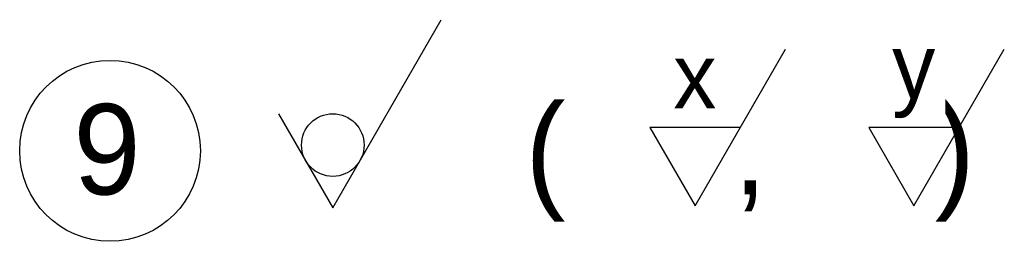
# Model space of a CAD drawing. Header units: millimetres. Extents: x 50 to 421, y 110 to 513.
# Tile 3 of 4: x 284 to 339, y 341 to 353. Entities that reach past the tile are written whole.
import ezdxf

# ---------------------------------------------------------------- set-up
doc = ezdxf.new("R2010")
doc.units = ezdxf.units.MM
doc.header["$LTSCALE"] = 0.25
doc.layers.add('문자', color=2, linetype='Continuous')
doc.styles.add('5', font='txt')
doc.styles.add('7', font='txt')

msp = doc.modelspace()

# ---------------------------------------------------------------- linework, layer by layer
at = {"layer": '문자'}
for p, q in [((301.4797, 342.6063), (307.4797, 352.9986)), ((321.5329, 342.7135), (326.5329, 351.3738)), ((333.6456, 342.7135), (338.6456, 351.3738)), ((298.4797, 347.8024), (301.4797, 342.6063)), ((324.0329, 347.0436), (319.0329, 347.0436)), ((319.0329, 347.0436), (321.5329, 342.7135)), ((336.1456, 347.0436), (331.1456, 347.0436)), ((331.1456, 347.0436), (333.6456, 342.7135))]:
    msp.add_line(p, q, dxfattribs=at)
for centre, radius in [((289.15, 345.7509), 5), ((301.4797, 346.0704), 1.7321)]:
    msp.add_circle(centre, radius, dxfattribs=at)

# ---------------------------------------------------------------- texts
at = {"layer": '문자', "style": '5'}
for s, p in [('(     ,     )', (312.1354, 343.3375)), ('9', (287.1238, 343.3375))]:
    msp.add_text(s, height=5, dxfattribs=at).set_placement(p)

# ---------------------------------------------------------------- next in the draw order: wipeouts: each hides what was drawn before it
for points in [[(319.7595, 347.3325), (323.2757, 347.3325), (323.2757, 352.4276), (319.7595, 352.4276)], [(331.8721, 347.3325), (335.3884, 347.3325), (335.3884, 352.4276), (331.8721, 352.4276)]]:
    msp.add_wipeout(points).dxf.layer = '문자'

# ---------------------------------------------------------------- next in the draw order: texts
at = {"layer": '문자', "char_height": 3.5714, "width": 7.633418, "attachment_point": 5, "style": '7'}
for s, insert in [('x', (321.5176, 349.8801)), ('y', (333.6302, 349.8801))]:
    msp.add_mtext(s, dxfattribs=dict(at, insert=insert))

doc.saveas('drawing.dxf')
